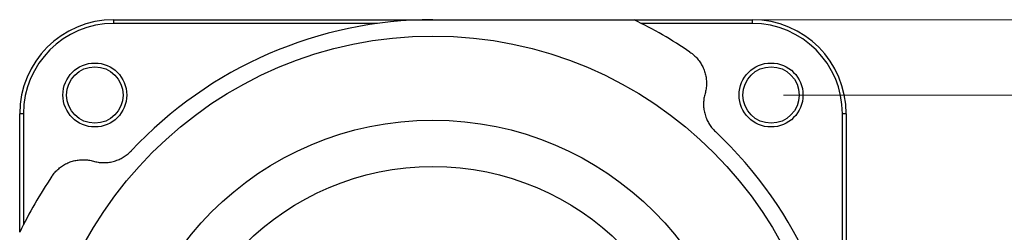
# Model space of a CAD drawing. Header units: millimetres. Extents: x 5 to 292, y 5 to 205.
# Tile 3 of 8: x 132 to 211, y 127 to 144. Entities that reach past the tile are written whole.
import ezdxf

# ---------------------------------------------------------------- set-up
doc = ezdxf.new("R2010")
doc.units = ezdxf.units.MM
doc.styles.add('SLDTEXTSTYLE0', font='TXT', dxfattribs={"width": 0.75, "bigfont": 'bigfont'})
doc.dimstyles.new('SLDDIMSTYLE1', dxfattribs={"dimtxt": 3.5, "dimasz": 3, "dimexe": 0, "dimexo": 0.0625, "dimgap": 0.875, "dimtad": 3, "dimdec": 0, "dimrnd": 1e-09, "dimzin": 12, "dimdsep": 46, "dimtxsty": 'SLDTEXTSTYLE0', "dimsah": 1, "dimcen": 0.09, "dimadec": 0, "dimazin": 3, "dimtfac": 1, "dimtdec": 0, "dimtofl": 0, "dimtmove": 0, "dimatfit": 3, "dimfxl": 1, "dimfrac": 2, "dimtolj": 1, "dimtzin": 12, "dimarcsym": 0})

# ---------------------------------------------------------------- blocks, each defined once
blk = doc.blocks.new('_D_6')
at = {"color": 7, "linetype": 'Continuous', "lineweight": 0}
for p, q in [((181.936, 144.202), (226.374, 144.202)), ((225.374, 78.202), (225.374, 144.202)), ((181.936, 78.202), (226.374, 78.202))]:
    blk.add_line(p, q, dxfattribs=at)
at = {"color": 7, "linetype": 'Continuous', "lineweight": 18}
for points in [[(225.374, 144.202), (224.974, 141.202), (225.774, 141.202)], [(225.374, 78.202), (225.774, 81.202), (224.974, 81.202)]]:
    blk.add_solid(points, dxfattribs=at)
at = {"color": 7, "linetype": 'Continuous', "lineweight": 18, "insert": (220.862, 107.35), "char_height": 3.5, "attachment_point": 1, "rotation": 90, "style": 'SLDTEXTSTYLE0'}
blk.add_mtext('66', dxfattribs=at)
blk = doc.blocks.new('_D_8')
at = {"color": 7, "linetype": 'Continuous', "lineweight": 0}
for p, q in [((192.877, 138.202), (219.026, 138.202)), ((218.026, 84.202), (218.026, 138.202)), ((192.877, 84.202), (219.026, 84.202))]:
    blk.add_line(p, q, dxfattribs=at)
at = {"color": 7, "linetype": 'Continuous', "lineweight": 18}
for points in [[(218.026, 138.202), (217.626, 135.202), (218.426, 135.202)], [(218.026, 84.202), (218.426, 87.202), (217.626, 87.202)]]:
    blk.add_solid(points, dxfattribs=at)
at = {"color": 7, "linetype": 'Continuous', "lineweight": 18, "insert": (213.515, 107.35), "char_height": 3.5, "attachment_point": 1, "rotation": 90, "style": 'SLDTEXTSTYLE0'}
blk.add_mtext('54', dxfattribs=at)

msp = doc.modelspace()

# ---------------------------------------------------------------- linework, layer by layer
at = {"color": 7, "linetype": 'Continuous', "lineweight": 25}
for p, q in [((139.377, 144.202), (164.874, 144.202)), ((139.377, 144.202), (139.377, 143.902)), ((160.437, 143.902), (139.377, 143.902)), ((180.939, 144.202), (190.377, 144.202)), ((190.377, 143.902), (181.538, 143.902)), ((190.377, 144.202), (190.377, 143.902)), ((131.877, 127.264), (131.877, 136.702)), ((132.177, 136.702), (131.877, 136.702)), ((132.177, 136.702), (132.177, 127.863)), ((197.577, 115.642), (197.577, 136.702)), ((197.877, 136.702), (197.577, 136.702)), ((197.877, 136.702), (197.877, 111.205))]:
    msp.add_line(p, q, dxfattribs=at)
for centre, radius in [((164.877, 111.202), 31.7), ((137.877, 138.202), 2.55), ((191.877, 138.202), 2.55), ((137.877, 138.202), 2.25), ((191.877, 138.202), 2.25), ((164.877, 111.202), 25), ((164.877, 111.202), 21.3)]:
    msp.add_circle(centre, radius, dxfattribs=at)
for centre, radius, start, end in [((139.377, 136.702), 7.5, 90, 180), ((139.377, 136.702), 7.2, 90, 180), ((164.877, 111.202), 33, 90, 136.87453), ((164.877, 111.202), 36.7, 56, 64.05083), ((190.377, 136.702), 7.5, 0, 90), ((190.377, 136.702), 7.2, 0, 90), ((164.877, 111.202), 33, 0, 46.87453), ((164.877, 111.202), 36.7, 146, 154.05083)]:
    msp.add_arc(centre, radius, start, end, dxfattribs=at)
for points, knots in [([(164.877, 144.202), (165.104, 144.202), (165.558, 144.202), (166.239, 144.202), (166.92, 144.202), (167.601, 144.202), (168.281, 144.202), (168.905, 144.202), (169.472, 144.202), (169.983, 144.202), (170.493, 144.202), (170.999, 144.202), (171.5, 144.202), (172.09, 144.202), (172.77, 144.202), (173.541, 144.202), (174.307, 144.202), (175.046, 144.202), (175.759, 144.202), (176.445, 144.202), (177.223, 144.202), (178.091, 144.202), (179.046, 144.202), (179.995, 144.202), (180.622, 144.202), (180.936, 144.202)], [0, 0, 0, 0, 0.041023, 0.08205, 0.123072, 0.16425, 0.205431, 0.246609, 0.277705, 0.308802, 0.339925, 0.371049, 0.401558, 0.432068, 0.479814, 0.52757, 0.575328, 0.623076, 0.666503, 0.709933, 0.75336, 0.814959, 0.87662, 0.938282, 1, 1, 1, 1]), ([(185.399, 141.628), (185.455, 141.588), (185.567, 141.51), (185.723, 141.378), (185.87, 141.238), (186.005, 141.09), (186.128, 140.936), (186.238, 140.777), (186.337, 140.614), (186.426, 140.443), (186.505, 140.266), (186.572, 140.083), (186.626, 139.899), (186.668, 139.716), (186.699, 139.523), (186.719, 139.32), (186.724, 139.108), (186.714, 138.9), (186.691, 138.697), (186.655, 138.499), (186.621, 138.372), (186.604, 138.309)], [0, 0, 0, 0, 0.046973, 0.09414, 0.141323, 0.188316, 0.235071, 0.281972, 0.328899, 0.375689, 0.426638, 0.477746, 0.528944, 0.58012, 0.631125, 0.692399, 0.753859, 0.815453, 0.877093, 0.938657, 1, 1, 1, 1]), ([(186.604, 138.309), (186.588, 138.249), (186.555, 138.128), (186.52, 137.94), (186.496, 137.747), (186.485, 137.549), (186.487, 137.348), (186.502, 137.146), (186.532, 136.944), (186.575, 136.743), (186.634, 136.54), (186.704, 136.349), (186.783, 136.172), (186.869, 136.008), (186.966, 135.847), (187.072, 135.693), (187.186, 135.549), (187.305, 135.414), (187.392, 135.329), (187.436, 135.287)], [0, 0, 0, 0, 0.066504, 0.133237, 0.200044, 0.266797, 0.333408, 0.399831, 0.462806, 0.525953, 0.589047, 0.651949, 0.703279, 0.754777, 0.806238, 0.857518, 0.904986, 0.952541, 1, 1, 1, 1]), ([(137.77, 132.929), (137.83, 132.913), (137.951, 132.881), (138.139, 132.846), (138.332, 132.822), (138.529, 132.81), (138.731, 132.812), (138.933, 132.828), (139.135, 132.857), (139.336, 132.9), (139.539, 132.959), (139.729, 133.029), (139.907, 133.108), (140.071, 133.194), (140.232, 133.291), (140.386, 133.397), (140.53, 133.511), (140.665, 133.631), (140.749, 133.718), (140.792, 133.761)], [0, 0, 0, 0, 0.066504, 0.133237, 0.200044, 0.266797, 0.333408, 0.399831, 0.462806, 0.525953, 0.589047, 0.651949, 0.703279, 0.754777, 0.806238, 0.857518, 0.904986, 0.952541, 1, 1, 1, 1]), ([(134.451, 131.724), (134.49, 131.78), (134.569, 131.892), (134.701, 132.048), (134.841, 132.195), (134.989, 132.33), (135.143, 132.453), (135.302, 132.564), (135.465, 132.662), (135.635, 132.752), (135.813, 132.83), (135.996, 132.897), (136.18, 132.951), (136.363, 132.993), (136.556, 133.025), (136.759, 133.044), (136.971, 133.049), (137.179, 133.04), (137.382, 133.016), (137.58, 132.98), (137.707, 132.946), (137.77, 132.929)], [0, 0, 0, 0, 0.046973, 0.09414, 0.141323, 0.188316, 0.235071, 0.281972, 0.328899, 0.375689, 0.426638, 0.477746, 0.528944, 0.58012, 0.631125, 0.692399, 0.753859, 0.815453, 0.877093, 0.938657, 1, 1, 1, 1])]:
    msp.add_open_spline(points, degree=3, knots=knots, dxfattribs=at)

# ---------------------------------------------------------------- dimensions: what is measured, and where the dimension line sits
at = {"color": 7, "linetype": 'Continuous', "lineweight": 18}
for base, p1, p2, picture, middle in [((225.374, 144.202), (180.936, 78.202), (180.936, 144.202), '_D_6', (225.374, 109.936)), ((218.026, 138.202), (191.877, 84.202), (191.877, 138.202), '_D_8', (218.026, 109.936))]:
    dim = msp.add_linear_dim(base=base, p1=p1, p2=p2, angle=90, dimstyle='SLDDIMSTYLE1', dxfattribs=at)
    dim.commit()
    dim.dimension.update_dxf_attribs({"geometry": picture, "text_midpoint": middle, "dimtype": 160})

doc.saveas('drawing.dxf')
